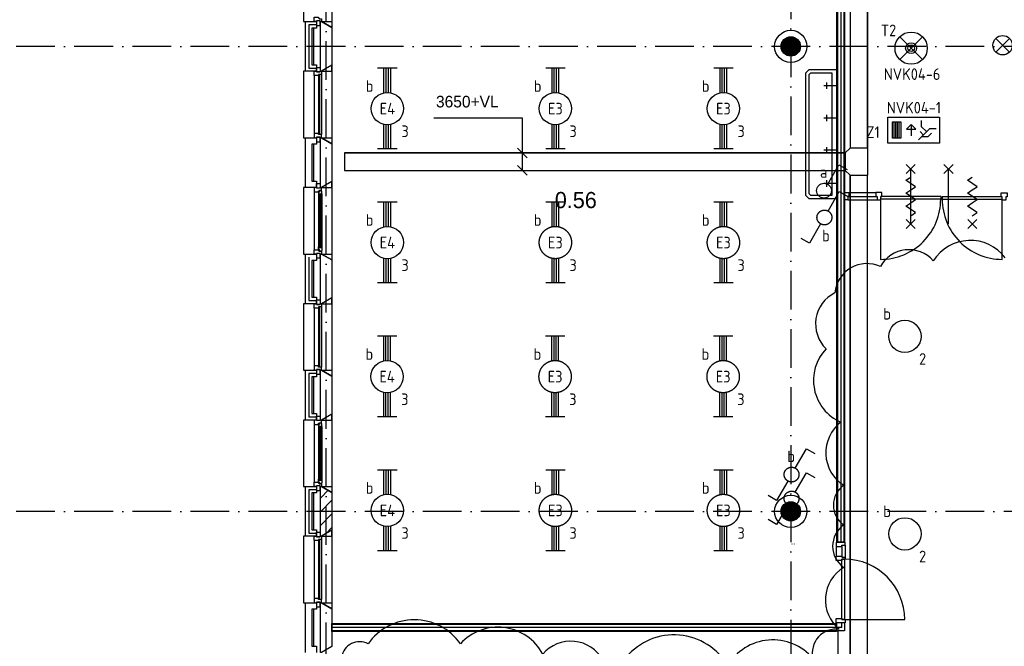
# Model space of a CAD drawing. Header units: millimetres. Extents: x -6587 to 112313, y 244 to 84344.
# Tile 6 of 58: x 13299 to 28557, y 24444 to 34147. Entities that reach past the tile are written whole.
import ezdxf
from ezdxf.enums import TextEntityAlignment as Align
from ezdxf.xclip import XClip

# ---------------------------------------------------------------- set-up
doc = ezdxf.new("R2010")
doc.units = ezdxf.units.MM
doc.header["$LTSCALE"] = 100
doc.header["$XCLIPFRAME"] = 0
doc.linetypes.add('DASHDOT', pattern=[9, 6, -1.5, 0, -1.5])
doc.layers.get('0').update_dxf_attribs({"linetype": 'CONTINUOUS'})
for name, color, linetype in [('AL$7----_STRAMIEN', 1, 'DASHDOT'), ('AL74----_INRSANITAIR', 7, 'CONTINUOUS'), ('BOUW', 8, 'CONTINUOUS'), ('EB63101-_ATTRIB', 2, 'CONTINUOUS'), ('EB63102-_ATTRIB', 2, 'CONTINUOUS'), ('EB63202-_ATTRIB', 2, 'CONTINUOUS'), ('EB6331--_ATTRIB', 2, 'CONTINUOUS'), ('EB63501-_ATTRIB', 2, 'CONTINUOUS'), ('EL63101-_LICHT-ARM', 3, 'CONTINUOUS'), ('EL63102-_LICHT-SCH', 3, 'CONTINUOUS'), ('EL63202-_NOODVRL-TXT', 3, 'CONTINUOUS'), ('EL6331--_BELET230V', 3, 'CONTINUOUS'), ('EL63501-_NOODVRL-ARM', 3, 'CONTINUOUS'), ('KABELGOOT', 8, 'CONTINUOUS'), ('TEKST35', 50, 'CONTINUOUS'), ('WOLKGEEL', 2, 'CONTINUOUS')]:
    doc.layers.add(name, color=color, linetype=linetype)
doc.styles.add('1_8', font='iso', dxfattribs={"width": 0.7, "height": 1.8})
doc.styles.add('BURO-018', font='BUROFONT.shx', dxfattribs={"height": 180})
doc.styles.add('BURO-025', font='BUROFONT.shx', dxfattribs={"height": 250})
doc.styles.add('NORATT', font='isocp.shx')
doc.styles.get("Standard").update_dxf_attribs({"font": 'iso.shx'})
doc.styles.add('TECHNIC', font='technic_.ttf')

# ---------------------------------------------------------------- blocks, each defined once
blk = doc.blocks.new('EJ3T20')
at = {"color": 0}
for p, q in [((-6.25, -1.5), (-6.25, 1.5)), ((-6.25, 0.52), (-2.44, 0.52)), ((-6.25, 0.17), (-2.49, 0.17)), ((2.44, 0.52), (6.25, 0.52)), ((2.49, 0.17), (6.25, 0.17)), ((6.25, -1.5), (6.25, 1.5)), ((-6.25, -0.17), (-2.49, -0.17)), ((-6.25, -0.52), (-2.44, -0.52)), ((2.44, -0.52), (6.25, -0.52)), ((2.49, -0.17), (6.25, -0.17))]:
    blk.add_line(p, q, dxfattribs=at)
blk.add_circle((0, 0), 2.5, dxfattribs=at)
at = {"color": 6, "style": '1_8'}
for tag, flags, p in [('SCHAK', 8, (3.5, 2.75)), ('A_CODE', 8, (0, 0)), ('GROEP', 8, (-3.5, -2.75)), ('KAST', 9, (3.5, -2.75))]:
    blk.add_attdef(tag, text='', height=1.8, dxfattribs=dict(at, flags=flags)).set_placement(p, align=Align.MIDDLE)
blk = doc.blocks.new('ES3SW')
for points in [[(0.58, 1), (2.31, 4), (3.61, 3.25)], [(-0.58, -1), (-2.31, -4), (-3.61, -3.25)]]:
    blk.add_lwpolyline(points)
blk.add_circle((0, 0), 1.15)
at = {"style": '1_8'}
for tag, flags, p in [('SCHAK', 8, (3, 5.5)), ('KAST', 9, (-3, 0.5)), ('M_CODE', 9, (0, 0)), ('DOEL', 9, (-3, -2)), ('GROEP', 9, (-3, -4.5))]:
    blk.add_attdef(tag, text='', height=1.8, dxfattribs=dict(at, flags=flags)).set_placement(p, align=Align.MIDDLE_CENTER)
blk = doc.blocks.new('ES3S1')
blk.add_lwpolyline([(0.58, 1), (2.31, 4), (3.61, 3.25)])
blk.add_lwpolyline([(0.58, 1), (2.31, 4), (3.61, 3.25)])
blk.add_circle((0, 0), 1.15)
blk.add_circle((0, 0), 1.15)
for tag, style, flags, p in [('SCHAK', 'NORATT', 8, (3, 5.5)), ('SCHAK', '1_8', 8, (3, 5.5)), ('KAST', 'NORATT', 9, (-3, 0.5)), ('KAST', '1_8', 9, (-3, 0.5)), ('M_CODE', 'NORATT', 9, (0, 0)), ('M_CODE', '1_8', 9, (0, 0)), ('DOEL', 'NORATT', 9, (-3, -2)), ('DOEL', '1_8', 9, (-3, -2)), ('GROEP', 'NORATT', 9, (-3, -4.5)), ('GROEP', '1_8', 9, (-3, -4.5))]:
    blk.add_attdef(tag, text='', height=1.8, dxfattribs=dict(style=style, flags=flags)).set_placement(p, align=Align.MIDDLE_CENTER)
blk = doc.blocks.new('ES081001')
for p, q in [((1.06, -1.06), (-1.06, 1.06)), ((-1.06, -1.06), (1.06, 1.06))]:
    blk.add_line(p, q)
blk.add_circle((0, 0), 1.5)
at = {"color": 2, "style": '1_8', "flags": 8}
for tag, p in [('NUMMER', (0, 5.5)), ('CODE', (0, 3))]:
    blk.add_attdef(tag, text='', height=1.8, dxfattribs=at).set_placement(p, align=Align.MIDDLE)
at = {"style": '1_8', "flags": 8}
blk.add_attdef('M_CODE', text='', height=1.8, dxfattribs=at).set_placement((0, 0), align=Align.MIDDLE_CENTER)
blk = doc.blocks.new('ES3N026')
for p, q in [((-1.5, 0.75), (-1, 0.25)), ((0.38, -0.88), (0.38, 0.87)), ((2.25, 1.25), (2.25, -1.25)), ((2.5, 1.25), (2.5, -1.25)), ((2.75, 1.25), (2.75, -1.25)), ((3, 1.25), (3, -1.25))]:
    blk.add_line(p, q)
for points in [[(4.01, 2.01), (4.01, -1.98), (-3.99, -1.98), (-3.99, 2.01)], [(3.25, -1.25), (2, -1.25), (2, 1.25), (3.25, 1.25)], [(0.38, -0.88), (1.12, -0.13), (-0.37, -0.13)]]:
    blk.add_lwpolyline(points, close=True)
for points in [[(-0.75, 1.5), (-2.5, -0.25), (-3.5, -0.25)], [(-1.25, 1), (-2.25, 1), (-2.75, 0.5)], [(-2, 0.25), (-1.25, -0.5), (-1.25, -1.5)]]:
    blk.add_lwpolyline(points)
at = {"color": 2, "style": '1_8', "flags": 8}
blk.add_attdef('NUMMER', text='', height=1.8, dxfattribs=at).set_placement((4, 3.75), align=Align.MIDDLE)
at = {"style": '1_8'}
for tag, flags, p in [('A_CODE', 8, (-3.5, 2.75)), ('SCHAK', 8, (3.5, 2.75)), ('GROEP', 8, (-3.5, -2.75)), ('KAST', 9, (3.5, -2.75))]:
    blk.add_attdef(tag, text='', height=1.8, dxfattribs=dict(at, flags=flags)).set_placement(p, align=Align.MIDDLE_CENTER)
blk = doc.blocks.new('ES3G01')
at = {"color": 0}
for p, q in [((-1.77, 1.77), (1.77, -1.77)), ((1.77, 1.77), (-1.77, -1.77))]:
    blk.add_line(p, q, dxfattribs=at)
at = {"color": 6}
blk.add_lwpolyline([(1.77, -1.77), (1.75, -1.75)], dxfattribs=at)
blk.add_circle((0, 0), 2.5)
at = {"color": 0}
for radius in [0.85, 0.5]:
    blk.add_circle((0, 0), radius, dxfattribs=at)
at = {"color": 6, "style": '1_8'}
for tag, flags, p in [('A_CODE', 8, (-3.5, 2.75)), ('SCHAK', 8, (3.5, 2.75)), ('GROEP', 8, (-3.5, -2.75)), ('KAST', 9, (3.5, -2.75))]:
    blk.add_attdef(tag, text='', height=1.8, dxfattribs=dict(at, flags=flags)).set_placement(p, align=Align.MIDDLE)
blk = doc.blocks.new('ES3G00')
blk.add_circle((0, 0), 2.5)
blk.add_circle((0, 0), 2.5)
for tag, style, flags, p in [('GELIJK', 'NORATT', 9, (3.5, 5)), ('GELIJK', '1_8', 9, (3.5, 5)), ('SCHAK', 'NORATT', 8, (3.5, 2.75)), ('SCHAK', '1_8', 8, (3.5, 2.75)), ('A_CODE', 'NORATT', 8, (0, 0)), ('A_CODE', '1_8', 8, (0, 0)), ('GROEP', 'NORATT', 8, (-3.5, -2.75)), ('GROEP', '1_8', 8, (-3.5, -2.75)), ('KAST', 'NORATT', 9, (3.5, -2.75)), ('KAST', '1_8', 9, (3.5, -2.75))]:
    blk.add_attdef(tag, text='', height=1.8, dxfattribs=dict(style=style, flags=flags)).set_placement(p, align=Align.MIDDLE_CENTER)
blk = doc.blocks.new('XREF')
at = {"layer": 'BOUW'}
h = blk.add_hatch(dxfattribs=at)
h.set_pattern_fill('GEWPBET', color=256, scale=100, angle=90, style=0)
h.set_pattern_definition([(90, (181590.43, 47564.994), (-20, 1e-15), [])])
edge = h.paths.add_edge_path()
edge.add_arc((181590, 47565), 150, 0, 360)
h = blk.add_hatch(dxfattribs=at)
h.set_pattern_fill('PREFBET', color=256, style=0)
h.set_pattern_definition([(45, (174480.25, 40072.51), (-106.066, 106.066), [])])
h.paths.add_polyline_path([(174300, 40750), (174320, 40750), (174480, 40658), (174480, 40073), (174320, 39980), (174300, 39980)])
h = blk.add_hatch(dxfattribs=at)
h.set_pattern_fill('GEWPBET', color=256, scale=100, angle=90, style=0)
h.set_pattern_definition([(90, (181590.43, 40364.994), (-20, 1e-15), [])])
edge = h.paths.add_edge_path()
edge.add_arc((181590, 40365), 150, 0, 360)
at = {"layer": 'AL$7----_STRAMIEN', "color": 1}
for p, q in [((174390, 19143), (174390, 90958)), ((181590, 90894), (181590, 25598)), ((194490, 47565), (168376, 47565)), ((194490, 47565), (168376, 47565)), ((194490, 40365), (168376, 40365)), ((194490, 40365), (168376, 40365))]:
    blk.add_line(p, q, dxfattribs=at)
at = {"layer": 'AL74----_INRSANITAIR', "color": 8, "linetype": 'Continuous'}
for p, q in [((181825, 47156), (181875, 47206)), ((181825, 45256), (181825, 47156)), ((181875, 47206), (182000, 47206)), ((181875, 47131), (181900, 47156)), ((181900, 47156), (182000, 47156)), ((182000, 47206), (182300, 47206)), ((182000, 47156), (182225, 47156)), ((182225, 47156), (182225, 45256)), ((181875, 45281), (181875, 47131)), ((182300, 47005), (182300, 45005)), ((181875, 45206), (181825, 45256)), ((181900, 45256), (181875, 45281)), ((182000, 45206), (181875, 45206)), ((182000, 45256), (181900, 45256)), ((182225, 45256), (182000, 45256)), ((182300, 45206), (182000, 45206))]:
    blk.add_line(p, q, dxfattribs=at)
for points in [[(182150, 46906), (182150, 47006)], [(182300, 46956), (182100, 46956)], [(182300, 46456), (182100, 46456)], [(182150, 46406), (182150, 46506)], [(182300, 45956), (182100, 45956)], [(182150, 45906), (182150, 46006)], [(182150, 45393), (182150, 45493)], [(182300, 45443), (182100, 45443)]]:
    blk.add_lwpolyline(points, dxfattribs=at)
at = {"layer": 'BOUW'}
for p, q in [((182300, 49570), (182300, 39891)), ((182315, 49570), (182315, 39891)), ((182363, 49570), (182363, 39891)), ((182410, 49570), (182410, 39891)), ((182425, 39891), (182425, 49570)), ((174070, 47180), (174070, 47950)), ((174070, 47950), (174239, 47950)), ((174239, 47950), (174239, 47850)), ((174120, 47900), (174120, 47230)), ((174239, 47900), (174120, 47900)), ((174170, 47850), (174170, 47280)), ((174239, 47850), (174170, 47850)), ((174200, 47280), (174200, 47850)), ((174239, 47180), (174070, 47180)), ((174120, 47230), (174239, 47230)), ((174170, 47280), (174239, 47280)), ((174239, 47280), (174239, 47180)), ((174070, 46150), (174239, 46150)), ((174070, 45380), (174070, 46150)), ((174239, 46150), (174239, 46050)), ((174300, 45380), (174300, 46150)), ((174300, 46150), (174320, 46150)), ((174320, 46150), (174480, 46058)), ((174170, 46050), (174170, 45480)), ((174239, 46050), (174170, 46050)), ((174200, 45480), (174200, 46050)), ((174300, 45480), (174300, 46050)), ((174480, 46058), (174480, 45473)), ((183518, 45597), (183378, 45737)), ((183378, 45597), (183518, 45737)), ((183448, 44817), (183448, 45667)), ((184104, 45597), (183964, 45737)), ((183964, 45597), (184104, 45737)), ((184034, 44817), (184034, 45667)), ((174170, 45480), (174239, 45480)), ((174239, 45480), (174239, 45380)), ((174480, 45473), (174320, 45380)), ((183373, 45492), (183448, 45542)), ((183523, 45392), (183373, 45492)), ((184328, 45492), (184403, 45542)), ((184478, 45392), (184328, 45492)), ((174239, 45380), (174070, 45380)), ((174320, 45380), (174300, 45380)), ((183373, 45292), (183448, 45342)), ((183448, 45342), (183523, 45392)), ((184328, 45292), (184403, 45342)), ((184403, 45342), (184478, 45392)), ((182475, 45191), (182927, 45191)), ((182492, 45305), (182910, 45305)), ((182492, 45242), (182910, 45242)), ((183913, 45242), (182983, 45242)), ((183913, 45202), (182983, 45202)), ((183523, 45192), (183373, 45292)), ((183448, 45142), (183523, 45192)), ((183913, 45242), (183913, 45202)), ((183938, 45202), (183913, 45202)), ((183938, 45242), (184868, 45242)), ((183938, 45242), (183938, 45202)), ((183938, 45202), (184868, 45202)), ((184478, 45192), (184328, 45292)), ((184403, 45142), (184478, 45192)), ((183373, 45092), (183448, 45142)), ((183523, 44992), (183373, 45092)), ((184328, 45092), (184403, 45142)), ((184478, 44992), (184328, 45092)), ((183518, 44747), (183378, 44887)), ((183378, 44747), (183518, 44887)), ((183448, 44942), (183523, 44992)), ((184473, 44747), (184333, 44887)), ((184333, 44747), (184473, 44887)), ((184403, 44942), (184478, 44992)), ((174070, 43580), (174070, 44350)), ((174070, 44350), (174239, 44350)), ((174120, 44300), (174120, 43630)), ((174120, 44300), (174120, 43630)), ((174170, 44250), (174170, 43680)), ((174239, 44250), (174170, 44250)), ((174200, 43680), (174200, 44250)), ((174239, 44350), (174239, 44250)), ((174300, 43580), (174300, 44350)), ((174300, 44350), (174320, 44350)), ((174300, 43680), (174300, 44250)), ((174320, 44350), (174480, 44258)), ((174480, 44258), (174480, 43673)), ((174170, 43680), (174239, 43680)), ((174239, 43680), (174239, 43580)), ((174480, 43673), (174320, 43580)), ((174239, 43580), (174070, 43580)), ((174120, 43630), (174239, 43630)), ((174320, 43580), (174300, 43580)), ((174070, 42550), (174239, 42550)), ((174070, 41780), (174070, 42550)), ((174120, 42500), (174120, 41830)), ((174120, 42500), (174120, 41830)), ((174239, 42500), (174120, 42500)), ((174170, 42450), (174170, 41880)), ((174239, 42450), (174170, 42450)), ((174200, 41880), (174200, 42450)), ((174239, 42550), (174239, 42450)), ((174300, 41780), (174300, 42550)), ((174300, 42550), (174320, 42550)), ((174300, 41880), (174300, 42450)), ((174320, 42550), (174480, 42458)), ((174480, 42458), (174480, 41873)), ((174120, 41830), (174239, 41830)), ((174170, 41880), (174239, 41880)), ((174239, 41880), (174239, 41780)), ((174480, 41873), (174320, 41780)), ((174239, 41780), (174070, 41780)), ((174320, 41780), (174300, 41780)), ((174070, 39980), (174070, 40750)), ((174070, 40750), (174239, 40750)), ((174239, 40750), (174239, 40650)), ((174120, 40700), (174120, 40030)), ((174239, 40700), (174120, 40700)), ((174170, 40650), (174170, 40080)), ((174239, 40650), (174170, 40650)), ((174200, 40080), (174200, 40650)), ((174239, 39980), (174070, 39980)), ((174120, 40030), (174239, 40030)), ((174170, 40080), (174239, 40080)), ((174239, 40080), (174239, 39980)), ((181605, 39862), (181605, 39857)), ((181640, 39862), (181640, 39857)), ((182300, 39891), (182425, 39891)), ((182381, 39624), (182421, 39624)), ((182381, 38690), (182381, 39624)), ((182421, 39624), (182421, 38690)), ((174070, 38950), (174239, 38950)), ((174070, 38180), (174070, 38950)), ((174239, 38950), (174239, 38850)), ((174170, 38850), (174170, 38280)), ((174239, 38850), (174170, 38850)), ((174200, 38280), (174200, 38850)), ((174480, 38503), (174480, 38628)), ((174480, 38628), (182300, 38628)), ((182300, 38613), (174480, 38613)), ((182293, 38640), (182293, 38707)), ((182293, 38707), (182381, 38707)), ((182432, 38640), (182293, 38640)), ((182300, 38628), (182300, 38503)), ((182381, 38707), (182381, 38690)), ((182421, 38690), (182381, 38690)), ((182381, 38690), (182432, 38690)), ((182381, 38565), (182381, 38640)), ((182421, 38690), (183355, 38690)), ((182421, 38638), (182421, 38518)), ((182432, 38690), (182432, 38640)), ((182381, 38565), (174480, 38565)), ((182421, 38518), (174480, 38518)), ((182300, 38503), (174480, 38503)), ((174170, 38280), (174239, 38280)), ((174239, 38280), (174239, 38180))]:
    blk.add_line(p, q, dxfattribs=at)
for points in [[(174070, 48980), (174040, 48980), (174040, 47950), (174070, 47950)], [(174480, 49073), (174480, 47858)], [(174300, 47280), (174300, 47850)], [(174070, 47180), (174040, 47180), (174040, 46150), (174070, 46150)], [(174480, 47273), (174480, 46058)], [(174206, 47113), (174206, 46217)], [(174320, 47130), (174320, 46200)], [(174480, 45473), (174480, 44258)], [(174070, 45380), (174040, 45380), (174040, 44350), (174070, 44350)], [(174206, 45313), (174206, 44417)], [(174269, 45266), (174269, 44464)], [(174323, 45281), (174323, 44449)], [(182425, 45191), (182425, 45305), (182492, 45305), (182492, 45242), (182475, 45242), (182475, 45191), (182425, 45191)], [(182927, 45191), (182983, 45191), (182983, 45242), (183000, 45242), (183000, 45305), (182910, 45305), (182910, 45242), (182927, 45242), (182927, 45191), (182983, 45191)], [(182983, 44268), (182983, 45202)], [(184924, 45185), (184868, 45185), (184868, 45236), (184851, 45236), (184851, 45299), (184941, 45299), (184941, 45236), (184924, 45236), (184924, 45185), (184868, 45185)], [(184868, 44268), (184868, 45202)], [(174480, 43673), (174480, 42458)], [(174070, 43580), (174040, 43580), (174040, 42550), (174070, 42550)], [(174206, 43513), (174206, 42617)], [(174320, 43530), (174320, 42600)], [(174480, 41873), (174480, 40658)], [(174070, 41780), (174040, 41780), (174040, 40750), (174070, 40750)], [(174206, 41713), (174206, 40817)], [(174269, 41666), (174269, 40864)], [(174323, 41681), (174323, 40849)], [(174300, 40080), (174300, 40650)], [(174070, 39980), (174040, 39980), (174040, 38950), (174070, 38950)], [(174480, 40073), (174480, 38858)], [(174206, 39913), (174206, 39017)], [(174320, 39930), (174320, 39000)], [(182293, 39824), (182293, 39674)], [(182381, 39824), (182381, 39674)], [(182432, 39841), (182432, 39657)], [(182432, 39657), (182432, 39624), (182381, 39624), (182381, 39607), (182293, 39607), (182293, 39674), (182381, 39674), (182381, 39657), (182432, 39657), (182432, 39624)], [(174300, 38280), (174300, 38850)]]:
    blk.add_lwpolyline(points, dxfattribs=at)
for points in [[(174320, 47950), (174295, 47950), (174295, 47960), (174239, 47960), (174239, 47950), (174206, 47950), (174206, 48017), (174269, 48017), (174269, 48000), (174284, 48000), (174284, 47994), (174320, 47994)], [(174295, 47960), (174239, 47960), (174239, 47889), (174295, 47889)], [(174300, 47950), (174320, 47950), (174480, 47858), (174480, 47273), (174320, 47180), (174300, 47180)], [(174320, 47950), (174480, 47950), (174480, 47858)], [(174320, 47130), (174320, 47130), (174269, 47130), (174269, 47113), (174206, 47113), (174206, 47113), (174206, 47113), (174206, 47113), (174206, 47113), (174206, 47180), (174239, 47180), (174239, 47170), (174295, 47170), (174295, 47180), (174295, 47180), (174320, 47180)], [(174295, 47170), (174239, 47170), (174239, 47241), (174295, 47241)], [(174320, 47180), (174480, 47180), (174480, 47273)], [(174294, 47125), (174273, 47125), (174273, 46205), (174294, 46205)], [(174320, 46200), (174320, 46200), (174269, 46200), (174269, 46217), (174206, 46217), (174206, 46217), (174206, 46217), (174206, 46217), (174206, 46217), (174206, 46150), (174239, 46150), (174239, 46160), (174295, 46160), (174295, 46150), (174295, 46150), (174320, 46150)], [(174295, 46160), (174239, 46160), (174239, 46089), (174295, 46089)], [(174320, 46150), (174480, 46150), (174480, 46058)], [(174320, 45380), (174480, 45380), (174480, 45473)], [(174320, 45380), (174295, 45380), (174295, 45370), (174239, 45370), (174239, 45380), (174206, 45380), (174206, 45313), (174269, 45313), (174269, 45330), (174284, 45330), (174284, 45336), (174320, 45336)], [(174295, 45370), (174239, 45370), (174239, 45441), (174295, 45441)], [(174323, 45323), (174319, 45326), (174319, 45333), (174289, 45333), (174289, 45310), (174284, 45310), (174284, 45318), (174269, 45318), (174269, 45313), (174269, 45266), (174282, 45264), (174282, 45281), (174323, 45281)], [(174305, 45279), (174284, 45279), (174284, 44451), (174305, 44451)], [(174321, 45281), (174307, 45281), (174307, 45264), (174321, 45264)], [(174320, 44350), (174295, 44350), (174295, 44360), (174239, 44360), (174239, 44350), (174206, 44350), (174206, 44417), (174269, 44417), (174269, 44400), (174284, 44400), (174284, 44394), (174320, 44394)], [(174323, 44407), (174319, 44404), (174319, 44397), (174289, 44397), (174289, 44420), (174284, 44420), (174284, 44412), (174269, 44412), (174269, 44417), (174269, 44464), (174282, 44466), (174282, 44449), (174323, 44449)], [(174321, 44449), (174307, 44449), (174307, 44466), (174321, 44466)], [(174295, 44360), (174239, 44360), (174239, 44289), (174295, 44289)], [(174320, 44350), (174480, 44350), (174480, 44258)], [(174295, 43570), (174239, 43570), (174239, 43641), (174295, 43641)], [(174320, 43580), (174480, 43580), (174480, 43673)], [(174320, 43530), (174320, 43530), (174269, 43530), (174269, 43513), (174206, 43513), (174206, 43513), (174206, 43513), (174206, 43513), (174206, 43513), (174206, 43580), (174239, 43580), (174239, 43570), (174295, 43570), (174295, 43580), (174295, 43580), (174320, 43580)], [(174294, 43525), (174273, 43525), (174273, 42605), (174294, 42605)], [(174320, 42600), (174320, 42600), (174269, 42600), (174269, 42617), (174206, 42617), (174206, 42617), (174206, 42617), (174206, 42617), (174206, 42617), (174206, 42550), (174239, 42550), (174239, 42560), (174295, 42560), (174295, 42550), (174295, 42550), (174320, 42550)], [(174295, 42560), (174239, 42560), (174239, 42489), (174295, 42489)], [(174320, 42550), (174480, 42550), (174480, 42458)], [(174295, 41770), (174239, 41770), (174239, 41841), (174295, 41841)], [(174320, 41780), (174480, 41780), (174480, 41873)], [(174320, 41780), (174295, 41780), (174295, 41770), (174239, 41770), (174239, 41780), (174206, 41780), (174206, 41713), (174269, 41713), (174269, 41730), (174284, 41730), (174284, 41736), (174320, 41736)], [(174323, 41723), (174319, 41726), (174319, 41733), (174289, 41733), (174289, 41710), (174284, 41710), (174284, 41718), (174269, 41718), (174269, 41713), (174269, 41666), (174282, 41664), (174282, 41681), (174323, 41681)], [(174305, 41679), (174284, 41679), (174284, 40851), (174305, 40851)], [(174321, 41681), (174307, 41681), (174307, 41664), (174321, 41664)], [(174320, 40750), (174295, 40750), (174295, 40760), (174239, 40760), (174239, 40750), (174206, 40750), (174206, 40817), (174269, 40817), (174269, 40800), (174284, 40800), (174284, 40794), (174320, 40794)], [(174295, 40760), (174239, 40760), (174239, 40689), (174295, 40689)], [(174323, 40807), (174319, 40804), (174319, 40797), (174289, 40797), (174289, 40820), (174284, 40820), (174284, 40812), (174269, 40812), (174269, 40817), (174269, 40864), (174282, 40866), (174282, 40849), (174323, 40849)], [(174300, 40750), (174320, 40750), (174480, 40658), (174480, 40073), (174320, 39980), (174300, 39980)], [(174321, 40849), (174307, 40849), (174307, 40866), (174321, 40866)], [(174320, 40750), (174480, 40750), (174480, 40658)], [(174320, 39930), (174320, 39930), (174269, 39930), (174269, 39913), (174206, 39913), (174206, 39913), (174206, 39913), (174206, 39913), (174206, 39913), (174206, 39980), (174239, 39980), (174239, 39970), (174295, 39970), (174295, 39980), (174295, 39980), (174320, 39980)], [(174295, 39970), (174239, 39970), (174239, 40041), (174295, 40041)], [(174320, 39980), (174480, 39980), (174480, 40073)], [(174294, 39925), (174273, 39925), (174273, 39005), (174294, 39005)], [(182381, 39824), (182381, 39841), (182432, 39841), (182432, 39891), (182293, 39891), (182293, 39824)], [(174320, 39000), (174320, 39000), (174269, 39000), (174269, 39017), (174206, 39017), (174206, 39017), (174206, 39017), (174206, 39017), (174206, 39017), (174206, 38950), (174239, 38950), (174239, 38960), (174295, 38960), (174295, 38950), (174295, 38950), (174320, 38950)], [(174295, 38960), (174239, 38960), (174239, 38889), (174295, 38889)], [(174300, 38950), (174320, 38950), (174480, 38858), (174480, 38273), (174320, 38180), (174300, 38180)], [(174320, 38950), (174480, 38950), (174480, 38858)]]:
    blk.add_lwpolyline(points, close=True, dxfattribs=at)
for centre, radius in [((181590, 47565), 250), ((181590, 47565), 150), ((181590, 40365), 250), ((181590, 40365), 150)]:
    blk.add_circle(centre, radius, dxfattribs=at)
for centre, radius, start, end in [((182982, 45198), 931, 270.0361, 0.2098), ((184868, 45198), 931, 179.7902, 269.9639), ((182421, 38690), 934, 0, 90)]:
    blk.add_arc(centre, radius, start, end, dxfattribs=at)
at = {"layer": 'KABELGOOT', "color": 8}
for p, q in [((182509, 51383, 3650), (182509, 45991, 3650)), ((182509, 51383, 3710), (182509, 45991, 3710)), ((182779, 45991, 3710), (182779, 51383, 3710)), ((182779, 51383, 3650), (182779, 45991, 3650)), ((177431, 46454, 3650), (176056, 46454, 3650)), ((177431, 45646, 3650), (177431, 46454, 3650)), ((177506, 45841, 3650), (177356, 45991, 3650)), ((182434, 45916, 3650), (182509, 45991, 3650)), ((182779, 45991, 3650), (182509, 45991, 3650)), ((182509, 45991, 3650), (182509, 45991, 3650)), ((182779, 45991, 3650), (182779, 45781, 3650)), ((182434, 45916, 3710), (174672, 45916, 3710)), ((174672, 45916, 3650), (182434, 45916, 3650)), ((174732, 45916, 3650), (174672, 45916, 3650)), ((174672, 45916, 3650), (174672, 45646, 3650)), ((182434, 45916, 3650), (182434, 45646, 3650)), ((182434, 45916, 3650), (182434, 45916, 3650)), ((182779, 45781, 3650), (182779, 45571, 3650)), ((182779, 45781, 3650), (182779, 45781, 3650)), ((174672, 45646, 3650), (182434, 45646, 3650)), ((174672, 45646, 3710), (182434, 45646, 3710)), ((174672, 45646, 3650), (174732, 45646, 3650)), ((177506, 45571, 3650), (177356, 45721, 3650)), ((182509, 45571, 3650), (182434, 45646, 3650)), ((182434, 45646, 3650), (182434, 45646, 3650)), ((182509, 45571, 3710), (182509, 29634, 3710)), ((182509, 29565, 3650), (182509, 45571, 3650)), ((182509, 45571, 3650), (182779, 45571, 3650)), ((182509, 45571, 3650), (182509, 45571, 3650)), ((182779, 29634, 3650), (182779, 45571, 3650)), ((182779, 29565, 3710), (182779, 45571, 3710))]:
    blk.add_line(p, q, dxfattribs=at)
at = {"layer": 'TEKST35', "color": 254}
blk.add_line((182325, 37914), (182325, 38513), dxfattribs=at)
at = {"layer": 'BOUW', "style": 'BURO-025'}
blk.add_text('0.56', height=250, dxfattribs=at).set_placement((177933, 45061))
at = {"layer": 'BOUW', "style": 'TECHNIC'}
for tag, p in [('TKC', (236229, 52185)), ('BALIE', (236229, 51894))]:
    blk.add_attdef(tag, text='', height=250, dxfattribs=at).set_placement(p, align=Align.CENTER)
at = {"layer": 'KABELGOOT', "color": 8, "style": 'BURO-018'}
blk.add_text('3650+VL', height=180, dxfattribs=at).set_placement((176577, 46710, 3650), align=Align.MIDDLE)
at = {"layer": 'KABELGOOT', "color": 8, "flags": 3}
blk.add_attdef('HULPSTUK', (188825, 76010, 3650), '', height=1, rotation=180, dxfattribs=at)
blk.add_attdef('HULPSTUK', (182644, 45781, 3650), '', height=1, dxfattribs=at)

msp = doc.modelspace()

# ---------------------------------------------------------------- linework, layer by layer
at = {"layer": 'WOLKGEEL', "color": 50}
for points in [[(28571, 30461, 0.520567), (27456, 30415, 0.520567), (26637, 30324, 0.520567), (25932, 29915, 0.520567), (25795, 29051, 0.520567), (26023, 27915, 0.520567), (26068, 26937, 0.520567), (26068, 26323, 0.520567), (26068, 25664, 0.520567), (26000, 24709, 0.520567), (25590, 24255, 0.520567), (24271, 24141, 0.520567), (22701, 24277, 0.520567)], [(22337, 24232, 0.520567), (21404, 24323, 0.520567), (20130, 24482, 0.520567), (18697, 24482, 0.520567), (18287, 24277, 0.520567)]]:
    msp.add_lwpolyline(points, format="xyb", dxfattribs=at)

# ---------------------------------------------------------------- block references
at = {"layer": 'EL63101-_LICHT-ARM'}
msp.add_blockref('XREF', (-156342, -13832), dxfattribs=at)
ref = msp.add_blockref('EJ3T20', (18996, 32770, 3500), dxfattribs=dict(at, xscale=100, yscale=100, zscale=100, rotation=90))
ref.add_attrib('A_CODE', 'E4', dxfattribs={"layer": 'EB63101-_ATTRIB', "color": 1, "height": 180, "style": '1_8', "flags": 8}).set_placement((18996, 32770, 3500), align=Align.MIDDLE)
ref.add_attrib('GROEP', '3', dxfattribs={"layer": 'EB63101-_ATTRIB', "color": 1, "height": 180, "style": '1_8', "flags": 8}).set_placement((19271, 32420, 3500), align=Align.MIDDLE)
ref.add_attrib('SCHAK', 'b', dxfattribs={"layer": 'EB63101-_ATTRIB', "color": 1, "height": 180, "style": '1_8', "flags": 8}).set_placement((18721, 33120, 3500), align=Align.MIDDLE)
ref = msp.add_blockref('EJ3T20', (21600, 32770, 3500), dxfattribs=dict(at, xscale=100, yscale=100, zscale=100, rotation=90))
ref.add_attrib('A_CODE', 'E3', dxfattribs={"layer": 'EB63101-_ATTRIB', "color": 1, "height": 180, "style": '1_8', "flags": 8}).set_placement((21600, 32770, 3500), align=Align.MIDDLE)
ref.add_attrib('GROEP', '3', dxfattribs={"layer": 'EB63101-_ATTRIB', "color": 1, "height": 180, "style": '1_8', "flags": 8}).set_placement((21875, 32420, 3500), align=Align.MIDDLE)
ref.add_attrib('SCHAK', 'b', dxfattribs={"layer": 'EB63101-_ATTRIB', "color": 1, "height": 180, "style": '1_8', "flags": 8}).set_placement((21325, 33120, 3500), align=Align.MIDDLE)
ref = msp.add_blockref('EJ3T20', (24204, 32770, 3500), dxfattribs=dict(at, xscale=100, yscale=100, zscale=100, rotation=90))
ref.add_attrib('A_CODE', 'E3', dxfattribs={"layer": 'EB63101-_ATTRIB', "color": 1, "height": 180, "style": '1_8', "flags": 8}).set_placement((24204, 32770, 3500), align=Align.MIDDLE)
ref.add_attrib('GROEP', '3', dxfattribs={"layer": 'EB63101-_ATTRIB', "color": 1, "height": 180, "style": '1_8', "flags": 8}).set_placement((24479, 32420, 3500), align=Align.MIDDLE)
ref.add_attrib('SCHAK', 'b', dxfattribs={"layer": 'EB63101-_ATTRIB', "color": 1, "height": 180, "style": '1_8', "flags": 8}).set_placement((23929, 33120, 3500), align=Align.MIDDLE)
ref = msp.add_blockref('EJ3T20', (18996, 30696, 3500), dxfattribs=dict(at, xscale=100, yscale=100, zscale=100, rotation=90))
ref.add_attrib('A_CODE', 'E4', dxfattribs={"layer": 'EB63101-_ATTRIB', "color": 1, "height": 180, "style": '1_8', "flags": 8}).set_placement((18996, 30696, 3500), align=Align.MIDDLE)
ref.add_attrib('GROEP', '3', dxfattribs={"layer": 'EB63101-_ATTRIB', "color": 1, "height": 180, "style": '1_8', "flags": 8}).set_placement((19271, 30346, 3500), align=Align.MIDDLE)
ref.add_attrib('SCHAK', 'b', dxfattribs={"layer": 'EB63101-_ATTRIB', "color": 1, "height": 180, "style": '1_8', "flags": 8}).set_placement((18721, 31046, 3500), align=Align.MIDDLE)
ref = msp.add_blockref('EJ3T20', (21600, 30696, 3500), dxfattribs=dict(at, xscale=100, yscale=100, zscale=100, rotation=90))
XClip(ref).set_block_clipping_path([(508.1896315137, 227.8250560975), (-277.1153684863, 227.8250560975), (-277.1153684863, -163.5999439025), (42.1996315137, -163.5999439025), (42.1996315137, -417.4149439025), (-277.1153684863, -417.4149439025), (-277.1153684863, -686.5149439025), (98.7296315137, -686.5149439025), (98.7296315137, -862.3499439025), (509.7196315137, -862.3499439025)])
ref.add_attrib('A_CODE', 'E3', dxfattribs={"layer": 'EB63101-_ATTRIB', "color": 1, "height": 180, "style": '1_8', "flags": 8}).set_placement((21600, 30696, 3500), align=Align.MIDDLE)
ref.add_attrib('GROEP', '3', dxfattribs={"layer": 'EB63101-_ATTRIB', "color": 1, "height": 180, "style": '1_8', "flags": 8}).set_placement((21875, 30346, 3500), align=Align.MIDDLE)
ref.add_attrib('SCHAK', 'b', dxfattribs={"layer": 'EB63101-_ATTRIB', "color": 1, "height": 180, "style": '1_8', "flags": 8}).set_placement((21325, 31046, 3500), align=Align.MIDDLE)
ref = msp.add_blockref('EJ3T20', (24204, 30696, 3500), dxfattribs=dict(at, xscale=100, yscale=100, zscale=100, rotation=90))
XClip(ref).set_block_clipping_path([(508.1896315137, 253.8650560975), (-277.1153684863, 253.8650560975), (-277.1153684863, -137.5599439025), (42.1996315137, -137.5599439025), (42.1996315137, -391.3749439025), (-277.1153684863, -391.3749439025), (-277.1153684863, -660.4749439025), (98.7296315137, -660.4749439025), (98.7296315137, -836.3099439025), (509.7196315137, -836.3099439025)])
ref.add_attrib('A_CODE', 'E3', dxfattribs={"layer": 'EB63101-_ATTRIB', "color": 1, "height": 180, "style": '1_8', "flags": 8}).set_placement((24204, 30696, 3500), align=Align.MIDDLE)
ref.add_attrib('GROEP', '3', dxfattribs={"layer": 'EB63101-_ATTRIB', "color": 1, "height": 180, "style": '1_8', "flags": 8}).set_placement((24479, 30346, 3500), align=Align.MIDDLE)
ref.add_attrib('SCHAK', 'b', dxfattribs={"layer": 'EB63101-_ATTRIB', "color": 1, "height": 180, "style": '1_8', "flags": 8}).set_placement((23929, 31046, 3500), align=Align.MIDDLE)
ref = msp.add_blockref('ES3G00', (27016, 29243, 3500), dxfattribs=dict(at, xscale=100, yscale=100, zscale=100, rotation=90))
ref.add_attrib('GROEP', '2', dxfattribs={"layer": 'EB63101-_ATTRIB', "color": 1, "height": 180, "style": 'NORATT', "flags": 8}).set_placement((27291, 28893, 3500), align=Align.MIDDLE_CENTER)
ref.add_attrib('SCHAK', 'b', dxfattribs={"layer": 'EB63101-_ATTRIB', "color": 1, "height": 180, "style": 'NORATT', "flags": 8}).set_placement((26741, 29593, 3500), align=Align.MIDDLE_CENTER)
ref = msp.add_blockref('EJ3T20', (18992, 28620, 3500), dxfattribs=dict(at, xscale=100, yscale=100, zscale=100, rotation=90))
ref.add_attrib('A_CODE', 'E4', dxfattribs={"layer": 'EB63101-_ATTRIB', "color": 1, "height": 180, "style": '1_8', "flags": 8}).set_placement((18992, 28620, 3500), align=Align.MIDDLE)
ref.add_attrib('GROEP', '3', dxfattribs={"layer": 'EB63101-_ATTRIB', "color": 1, "height": 180, "style": '1_8', "flags": 8}).set_placement((19267, 28270, 3500), align=Align.MIDDLE)
ref.add_attrib('SCHAK', 'b', dxfattribs={"layer": 'EB63101-_ATTRIB', "color": 1, "height": 180, "style": '1_8', "flags": 8}).set_placement((18717, 28970, 3500), align=Align.MIDDLE)
ref = msp.add_blockref('EJ3T20', (21596, 28620, 3500), dxfattribs=dict(at, xscale=100, yscale=100, zscale=100, rotation=90))
XClip(ref).set_block_clipping_path([(528.9528493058, 227.7872627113), (-256.3521506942, 227.7872627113), (-256.3521506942, -163.6377372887), (62.9628493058, -163.6377372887), (62.9628493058, -417.4527372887), (-256.3521506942, -417.4527372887), (-256.3521506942, -686.5527372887), (119.4928493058, -686.5527372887), (119.4928493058, -862.3877372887), (530.4828493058, -862.3877372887)])
ref.add_attrib('A_CODE', 'E3', dxfattribs={"layer": 'EB63101-_ATTRIB', "color": 1, "height": 180, "style": '1_8', "flags": 8}).set_placement((21596, 28620, 3500), align=Align.MIDDLE)
ref.add_attrib('GROEP', '3', dxfattribs={"layer": 'EB63101-_ATTRIB', "color": 1, "height": 180, "style": '1_8', "flags": 8}).set_placement((21871, 28270, 3500), align=Align.MIDDLE)
ref.add_attrib('SCHAK', 'b', dxfattribs={"layer": 'EB63101-_ATTRIB', "color": 1, "height": 180, "style": '1_8', "flags": 8}).set_placement((21321, 28970, 3500), align=Align.MIDDLE)
ref = msp.add_blockref('EJ3T20', (24200, 28620, 3500), dxfattribs=dict(at, xscale=100, yscale=100, zscale=100, rotation=90))
XClip(ref).set_block_clipping_path([(528.9528493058, 253.8272627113), (-256.3521506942, 253.8272627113), (-256.3521506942, -137.5977372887), (62.9628493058, -137.5977372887), (62.9628493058, -391.4127372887), (-256.3521506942, -391.4127372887), (-256.3521506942, -660.5127372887), (119.4928493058, -660.5127372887), (119.4928493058, -836.3477372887), (530.4828493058, -836.3477372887)])
ref.add_attrib('A_CODE', 'E3', dxfattribs={"layer": 'EB63101-_ATTRIB', "color": 1, "height": 180, "style": '1_8', "flags": 8}).set_placement((24200, 28620, 3500), align=Align.MIDDLE)
ref.add_attrib('GROEP', '3', dxfattribs={"layer": 'EB63101-_ATTRIB', "color": 1, "height": 180, "style": '1_8', "flags": 8}).set_placement((24475, 28270, 3500), align=Align.MIDDLE)
ref.add_attrib('SCHAK', 'b', dxfattribs={"layer": 'EB63101-_ATTRIB', "color": 1, "height": 180, "style": '1_8', "flags": 8}).set_placement((23925, 28970, 3500), align=Align.MIDDLE)
ref = msp.add_blockref('EJ3T20', (18996, 26548, 3500), dxfattribs=dict(at, xscale=100, yscale=100, zscale=100, rotation=90))
ref.add_attrib('A_CODE', 'E4', dxfattribs={"layer": 'EB63101-_ATTRIB', "color": 1, "height": 180, "style": '1_8', "flags": 8}).set_placement((18996, 26548, 3500), align=Align.MIDDLE)
ref.add_attrib('GROEP', '3', dxfattribs={"layer": 'EB63101-_ATTRIB', "color": 1, "height": 180, "style": '1_8', "flags": 8}).set_placement((19271, 26198, 3500), align=Align.MIDDLE)
ref.add_attrib('SCHAK', 'b', dxfattribs={"layer": 'EB63101-_ATTRIB', "color": 1, "height": 180, "style": '1_8', "flags": 8}).set_placement((18721, 26898, 3500), align=Align.MIDDLE)
ref = msp.add_blockref('EJ3T20', (21600, 26548, 3500), dxfattribs=dict(at, xscale=100, yscale=100, zscale=100, rotation=90))
XClip(ref).set_block_clipping_path([(549.6696315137, 227.8250560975), (-235.6353684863, 227.8250560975), (-235.6353684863, -163.5999439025), (83.6796315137, -163.5999439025), (83.6796315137, -417.4149439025), (-235.6353684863, -417.4149439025), (-235.6353684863, -686.5149439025), (140.2096315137, -686.5149439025), (140.2096315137, -862.3499439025), (551.1996315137, -862.3499439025)])
ref.add_attrib('A_CODE', 'E3', dxfattribs={"layer": 'EB63101-_ATTRIB', "color": 1, "height": 180, "style": '1_8', "flags": 8}).set_placement((21600, 26548, 3500), align=Align.MIDDLE)
ref.add_attrib('GROEP', '3', dxfattribs={"layer": 'EB63101-_ATTRIB', "color": 1, "height": 180, "style": '1_8', "flags": 8}).set_placement((21875, 26198, 3500), align=Align.MIDDLE)
ref.add_attrib('SCHAK', 'b', dxfattribs={"layer": 'EB63101-_ATTRIB', "color": 1, "height": 180, "style": '1_8', "flags": 8}).set_placement((21325, 26898, 3500), align=Align.MIDDLE)
ref = msp.add_blockref('EJ3T20', (24204, 26548, 3500), dxfattribs=dict(at, xscale=100, yscale=100, zscale=100, rotation=90))
XClip(ref).set_block_clipping_path([(549.6696315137, 253.8650560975), (-235.6353684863, 253.8650560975), (-235.6353684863, -137.5599439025), (83.6796315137, -137.5599439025), (83.6796315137, -391.3749439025), (-235.6353684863, -391.3749439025), (-235.6353684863, -660.4749439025), (140.2096315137, -660.4749439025), (140.2096315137, -836.3099439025), (551.1996315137, -836.3099439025)])
ref.add_attrib('A_CODE', 'E3', dxfattribs={"layer": 'EB63101-_ATTRIB', "color": 1, "height": 180, "style": '1_8', "flags": 8}).set_placement((24204, 26548, 3500), align=Align.MIDDLE)
ref.add_attrib('GROEP', '3', dxfattribs={"layer": 'EB63101-_ATTRIB', "color": 1, "height": 180, "style": '1_8', "flags": 8}).set_placement((24479, 26198, 3500), align=Align.MIDDLE)
ref.add_attrib('SCHAK', 'b', dxfattribs={"layer": 'EB63101-_ATTRIB', "color": 1, "height": 180, "style": '1_8', "flags": 8}).set_placement((23929, 26898, 3500), align=Align.MIDDLE)
ref = msp.add_blockref('ES3G00', (27016, 26185, 3500), dxfattribs=dict(at, xscale=100, yscale=100, zscale=100, rotation=90))
ref.add_attrib('GROEP', '2', dxfattribs={"layer": 'EB63101-_ATTRIB', "color": 1, "height": 180, "style": 'NORATT', "flags": 8}).set_placement((27291, 25835, 3500), align=Align.MIDDLE_CENTER)
ref.add_attrib('SCHAK', 'b', dxfattribs={"layer": 'EB63101-_ATTRIB', "color": 1, "height": 180, "style": 'NORATT', "flags": 8}).set_placement((26741, 26535, 3500), align=Align.MIDDLE_CENTER)
at = {"layer": 'EL63102-_LICHT-SCH'}
ref = msp.add_blockref('ES3S1', (25763, 31500, 1050), dxfattribs=dict(at, xscale=100, yscale=100, zscale=100))
ref.add_attrib('SCHAK', 'a', dxfattribs={"layer": 'EB63102-_ATTRIB', "color": 1, "height": 180, "style": '1_8', "flags": 8}).set_placement((25757, 31789, 1050), align=Align.MIDDLE_CENTER)
ref = msp.add_blockref('ES3SW', (25769, 31084, 1050), dxfattribs=dict(at, xscale=100, yscale=100, zscale=100))
XClip(ref).set_block_clipping_path([(-269.5208964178, 504.3118302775), (-269.5208964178, -280.9931697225), (121.9041035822, -280.9931697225), (121.9041035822, 38.3218302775), (375.7191035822, 38.3218302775), (375.7191035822, -280.9931697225), (644.8191035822, -280.9931697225), (644.8191035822, 94.8518302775), (820.6541035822, 94.8518302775), (820.6541035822, 505.8418302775)])
ref.add_attrib('SCHAK', 'b', dxfattribs={"layer": 'EB63102-_ATTRIB', "color": 1, "height": 180, "style": '1_8', "flags": 8}).set_placement((25792, 30804, 1050), align=Align.MIDDLE_CENTER)
ref = msp.add_blockref('ES3SW', (25260, 27103, 1050), dxfattribs=dict(at, xscale=100, yscale=100, zscale=100))
XClip(ref).set_block_clipping_path([(-264.4318964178, 544.1166034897), (-264.4318964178, -241.1883965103), (126.9931035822, -241.1883965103), (126.9931035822, 78.1266034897), (380.8081035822, 78.1266034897), (380.8081035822, -241.1883965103), (649.9081035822, -241.1883965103), (649.9081035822, 134.6566034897), (825.7431035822, 134.6566034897), (825.7431035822, 545.6466034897)])
ref.add_attrib('SCHAK', 'b', dxfattribs={"layer": 'EB63102-_ATTRIB', "color": 1, "height": 180, "style": '1_8', "flags": 8}).set_placement((25254, 27386, 1050), align=Align.MIDDLE_CENTER)
ref = msp.add_blockref('ES3SW', (25260, 26732, 1050), dxfattribs=dict(at, xscale=100, yscale=100, zscale=100))
XClip(ref).set_block_clipping_path([(-264.4318964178, 547.8256034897), (-264.4318964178, -237.4793965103), (126.9931035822, -237.4793965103), (126.9931035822, 81.8356034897), (380.8081035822, 81.8356034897), (380.8081035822, -237.4793965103), (649.9081035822, -237.4793965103), (649.9081035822, 138.3656034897), (825.7431035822, 138.3656034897), (825.7431035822, 549.3556034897)])
ref.add_attrib('SCHAK', 'a', dxfattribs={"layer": 'EB63102-_ATTRIB', "color": 1, "height": 180, "style": '1_8', "flags": 8}).set_placement((25286, 26492, 1050), align=Align.MIDDLE_CENTER)
at = {"layer": 'EL63202-_NOODVRL-TXT'}
ref = msp.add_blockref('ES3N026', (27151, 32438), dxfattribs=dict(at, xscale=100, yscale=100, zscale=100, rotation=180))
ref.add_attrib('A_CODE', 'Z1', dxfattribs={"layer": 'EB63202-_ATTRIB', "color": 1, "height": 180, "style": '1_8', "flags": 8}).set_placement((26522, 32406), align=Align.MIDDLE_CENTER)
ref.add_attrib('GROEP', 'NVK04-1', dxfattribs={"layer": 'EB63202-_ATTRIB', "color": 1, "height": 180, "style": '1_8', "flags": 8}).set_placement((27156, 32784), align=Align.MIDDLE_CENTER)
at = {"layer": 'EL6331--_BELET230V'}
ref = msp.add_blockref('ES081001', (28531, 33751), dxfattribs=dict(at, xscale=100, yscale=100, zscale=100, rotation=270))
ref.add_attrib('CODE', 'BELET', dxfattribs={"layer": 'EB6331--_ATTRIB', "color": 1, "height": 180, "rotation": 90, "style": '1_8', "flags": 8}).set_placement((28831, 33751), align=Align.MIDDLE)
ref.add_attrib('NUMMER', '2', dxfattribs={"layer": 'EB6331--_ATTRIB', "color": 1, "height": 180, "rotation": 90, "style": '1_8', "flags": 8}).set_placement((29081, 33751), align=Align.MIDDLE)
at = {"layer": 'EL63501-_NOODVRL-ARM'}
ref = msp.add_blockref('ES3G01', (27113, 33706), dxfattribs=dict(at, xscale=100, yscale=100, zscale=100))
ref.add_attrib('A_CODE', 'T2', dxfattribs={"layer": 'EB63501-_ATTRIB', "color": 1, "height": 180, "style": '1_8', "flags": 8}).set_placement((26763, 33981), align=Align.MIDDLE)
ref.add_attrib('GROEP', 'NVK04-6', dxfattribs={"layer": 'EB63501-_ATTRIB', "color": 1, "height": 180, "style": '1_8', "flags": 8}).set_placement((27128, 33304), align=Align.MIDDLE)

doc.saveas('drawing.dxf')
